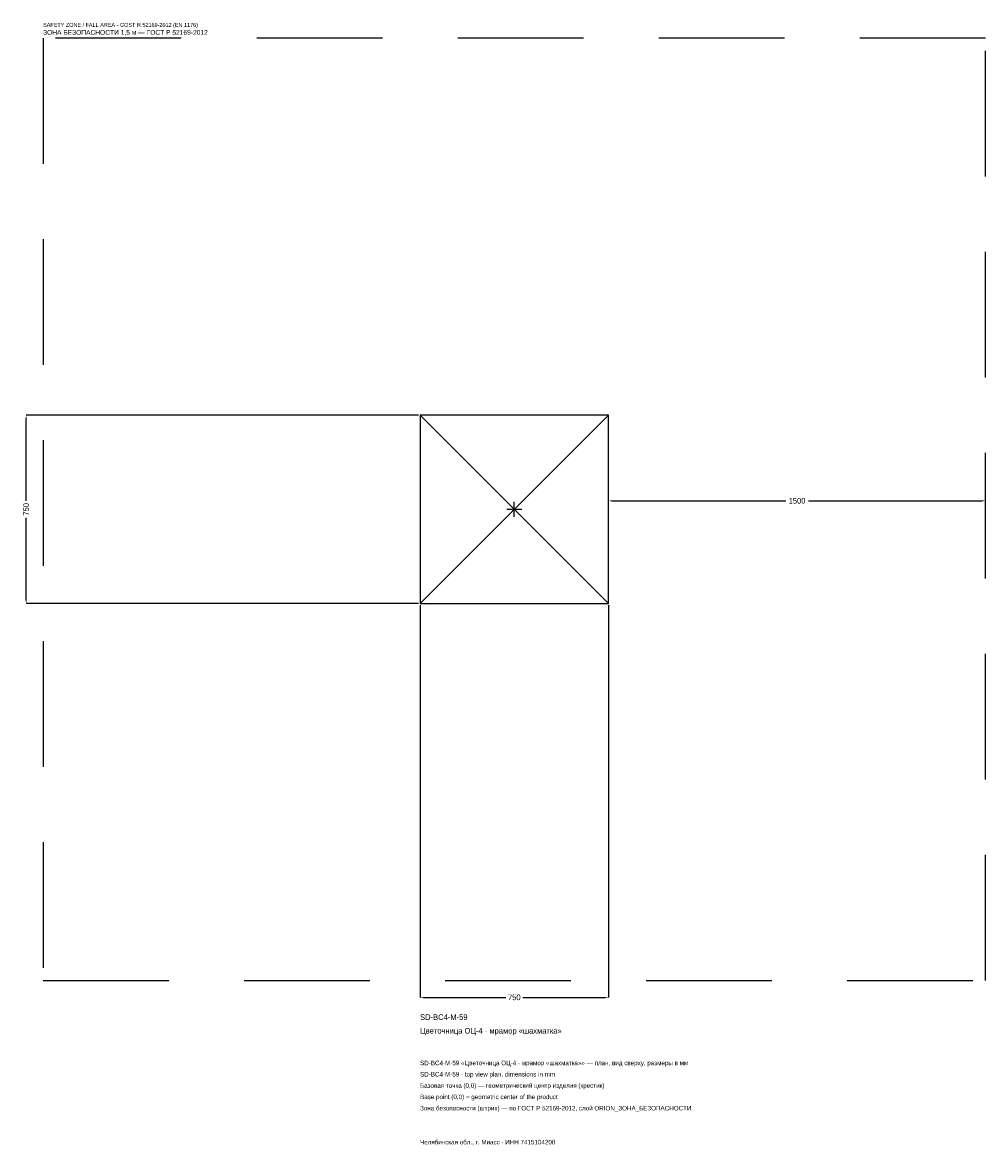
# Model space of a CAD drawing. Header units: metres. Extents: x -1957 to 1875, y -2532 to 1938.
import ezdxf

# ---------------------------------------------------------------- set-up
doc = ezdxf.new("R2010")
doc.units = ezdxf.units.M
doc.linetypes.add('DASHED', pattern=[800, 500, -300])
for name, color, linetype in [('ЗСК_ДАННЫЕ', 3, 'Continuous'), ('ЗСК_ЗОНА_БЕЗОПАСНОСТИ', 1, 'Continuous'), ('ЗСК_КОНТУР', 7, 'Continuous'), ('ЗСК_РАЗМЕРЫ', 8, 'Continuous')]:
    doc.layers.add(name, color=color, linetype=linetype)
doc.dimstyles.new('ORION', dxfattribs={"dimtxt": 22.5, "dimasz": 13.5, "dimexe": 1.25, "dimexo": 6.75, "dimtad": 1, "dimdec": 0, "dimcen": 2.5, "dimazin": 3, "dimtfac": 1, "dimtmove": 0, "dimatfit": 3})

# ---------------------------------------------------------------- blocks, each defined once
blk = doc.blocks.new('_CLOSEDFILLED')
at = {"color": 0, "linetype": 'BYBLOCK'}
blk.add_solid([(-1, 0.16), (0, 0), (-1, -0.16)], dxfattribs=at)
blk = doc.blocks.new('*D1')
for p, q in [((-375, -381.75), (-375, -1942.5)), ((375, -381.75), (375, -1942.5)), ((-361.5, -1942.5), (-33.75, -1942.5)), ((33.75, -1942.5), (361.5, -1942.5))]:
    blk.add_line(p, q)
at = {"layer": 'Defpoints'}
for p in [(-375, -375), (375, -375), (-375, -1942.5)]:
    blk.add_point(p, dxfattribs=at)
at = {"layer": 'ЗСК_РАЗМЕРЫ', "xscale": 13.5, "yscale": 13.5, "rotation": 180}
blk.add_blockref('_CLOSEDFILLED', (-375, -1942.5), dxfattribs=at)
at = {"layer": 'ЗСК_РАЗМЕРЫ', "xscale": 13.5, "yscale": 13.5}
blk.add_blockref('_CLOSEDFILLED', (375, -1942.5), dxfattribs=at)
at = {"layer": 'ЗСК_РАЗМЕРЫ', "insert": (0, -1942.5), "char_height": 22.5, "attachment_point": 5}
blk.add_mtext('750', dxfattribs=at)
blk = doc.blocks.new('*D2')
for p, q in [((-381.75, 375), (-1942.5, 375)), ((-1942.5, 33.75), (-1942.5, 361.5)), ((-1942.5, -361.5), (-1942.5, -33.75)), ((-381.75, -375), (-1942.5, -375))]:
    blk.add_line(p, q)
at = {"layer": 'Defpoints'}
for p in [(-375, 375), (-1942.5, -375), (-375, -375)]:
    blk.add_point(p, dxfattribs=at)
at = {"layer": 'ЗСК_РАЗМЕРЫ', "xscale": 13.5, "yscale": 13.5}
for p, rotation in [((-1942.5, 375), 90), ((-1942.5, -375), 270)]:
    blk.add_blockref('_CLOSEDFILLED', p, dxfattribs=dict(at, rotation=rotation))
at = {"layer": 'ЗСК_РАЗМЕРЫ', "insert": (-1942.5, 0), "char_height": 22.5, "attachment_point": 5, "rotation": 90}
blk.add_mtext('750', dxfattribs=at)
blk = doc.blocks.new('*D3')
for p, q in [((375, 6.75), (375, 33.75)), ((388.5, 33.75), (1080, 33.75)), ((1170, 33.75), (1861.5, 33.75)), ((1875, 6.75), (1875, 33.75))]:
    blk.add_line(p, q)
at = {"layer": 'Defpoints'}
for p in [(375, 33.75), (375, 0), (1875, 0)]:
    blk.add_point(p, dxfattribs=at)
at = {"layer": 'ЗСК_РАЗМЕРЫ', "xscale": 13.5, "yscale": 13.5, "rotation": 180}
blk.add_blockref('_CLOSEDFILLED', (375, 33.75), dxfattribs=at)
at = {"layer": 'ЗСК_РАЗМЕРЫ', "xscale": 13.5, "yscale": 13.5}
blk.add_blockref('_CLOSEDFILLED', (1875, 33.75), dxfattribs=at)
at = {"layer": 'ЗСК_РАЗМЕРЫ', "insert": (1125, 33.75), "char_height": 22.5, "attachment_point": 5}
blk.add_mtext('1500', dxfattribs=at)
blk = doc.blocks.new('ОРИОН SD-BC4-M-59 Цветочница ОЦ-4 · мрамор шахматка')
at = {"layer": 'ЗСК_ЗОНА_БЕЗОПАСНОСТИ', "linetype": 'DASHED'}
blk.add_lwpolyline([(-1875, -1875), (1875, -1875), (1875, 1875), (-1875, 1875)], close=True, dxfattribs=at)
at = {"layer": 'ЗСК_КОНТУР'}
for p, q in [((-375, -375), (375, 375)), ((-375, 375), (375, -375))]:
    blk.add_line(p, q, dxfattribs=at)
blk.add_lwpolyline([(-375, -375), (375, -375), (375, 375), (-375, 375)], close=True, dxfattribs=at)
at = {"layer": 'ЗСК_РАЗМЕРЫ'}
for p, q in [((-30, 0), (30, 0)), ((0, -30), (0, 30))]:
    blk.add_line(p, q, dxfattribs=at)
at = {"layer": 'ЗСК_ДАННЫЕ'}
for tag, p in [('АРТИКУЛ', (-375, -2032.5)), ('НАИМЕНОВАНИЕ', (-375, -2086.5))]:
    blk.add_attdef(tag, p, '', height=22.5, dxfattribs=at)
at = {"layer": 'ЗСК_ДАННЫЕ', "flags": 1}
for tag, p in [('ПРОИЗВОДИТЕЛЬ', (-375, -2140.5)), ('ТЕЛЕФОН', (-375, -2194.5)), ('САЙТ', (-375, -2302.5)), ('АДРЕС', (-375, -2356.5)), ('РЕКВИЗИТЫ', (-375, -2410.5)), ('ГАБАРИТЫ', (-375, -2464.5)), ('ЗОНА_БЕЗОПАСНОСТИ', (-375, -2518.5))]:
    blk.add_attdef(tag, p, '', height=22.5, dxfattribs=at)
at = {"layer": 'ЗСК_ЗОНА_БЕЗОПАСНОСТИ', "color": 1}
for s, height, p in [('SAFETY ZONE / FALL AREA - GOST R 52169-2012 (EN 1176)', 15.75, (-1875, 1920)), ('ЗОНА БЕЗОПАСНОСТИ 1,5 м — ГОСТ Р 52169-2012', 19.125, (-1875, 1888.5))]:
    blk.add_text(s, height=height, dxfattribs=at).set_placement(p)
at = {"layer": 'ЗСК_РАЗМЕРЫ'}
dim = blk.add_linear_dim(base=(-1942.5, -375), p1=(-375, -375), p2=(-375, 375), angle=90, dimstyle='ORION', dxfattribs=at)
dim.commit()
dim.dimension.update_dxf_attribs({"geometry": '*D2', "text_midpoint": (-1942.5, 0)})
for base, p1, p2, picture, middle in [((375, 33.8), (375, 0), (1875, 0), '*D3', (1125, 33.8)), ((-375, -1942.5), (-375, -375), (375, -375), '*D1', (0, -1942.5))]:
    dim = blk.add_linear_dim(base=base, p1=p1, p2=p2, dimstyle='ORION', dxfattribs=at)
    dim.commit()
    dim.dimension.update_dxf_attribs({"geometry": picture, "text_midpoint": middle})

msp = doc.modelspace()

# ---------------------------------------------------------------- block references
msp.add_blockref('ОРИОН SD-BC4-M-59 Цветочница ОЦ-4 · мрамор шахматка', (0, 0)).add_auto_attribs({'АРТИКУЛ': 'SD-BC4-M-59', 'НАИМЕНОВАНИЕ': 'Цветочница ОЦ-4 · мрамор «шахматка»'})

# ---------------------------------------------------------------- texts
at = {"layer": 'ЗСК_ДАННЫЕ', "color": 3}
for s, p in [('SD-BC4-M-59 «Цветочница ОЦ-4 · мрамор «шахматка»» — план, вид сверху, размеры в мм', (-375, -2212.5)), ('SD-BC4-M-59 - top view plan, dimensions in mm', (-375, -2257.5)), ('Челябинская обл., г. Миасс · ИНН 7415104200', (-375, -2527.5))]:
    msp.add_text(s, height=18, dxfattribs=at).set_placement(p)
at = {"layer": 'ЗСК_ДАННЫЕ', "color": 7}
for s, p in [('Базовая точка (0,0) — геометрический центр изделия (крестик)', (-375, -2302.5)), ('Base point (0,0) = geometric center of the product', (-375, -2347.5))]:
    msp.add_text(s, height=18, dxfattribs=at).set_placement(p)
at = {"layer": 'ЗСК_ДАННЫЕ', "color": 1}
msp.add_text('Зона безопасности (штрих) — по ГОСТ Р 52169-2012, слой ORION_ЗОНА_БЕЗОПАСНОСТИ', height=18, dxfattribs=at).set_placement((-375, -2392.5))

doc.saveas('drawing.dxf')
